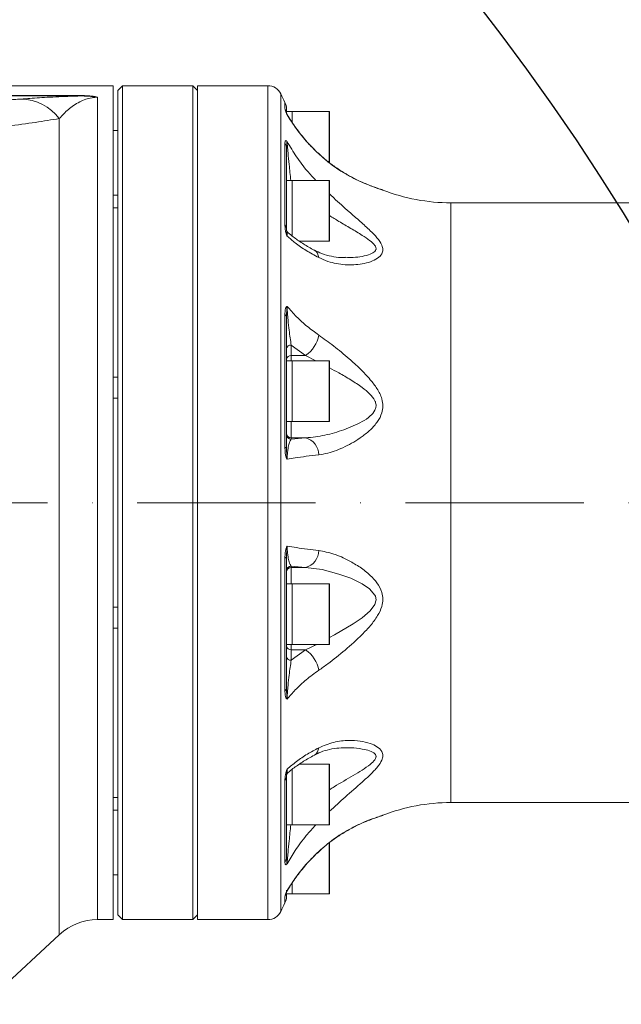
# Model space of a CAD drawing. Header units: millimetres. Extents: x 19214 to 26510, y -7957 to -532.
# Tile 141 of 150: x 22406 to 22534, y -1999 to -1788. Entities that reach past the tile are written whole.
import ezdxf

# ---------------------------------------------------------------- set-up
doc = ezdxf.new("R2010")
doc.units = ezdxf.units.MM
doc.header["$LTSCALE"] = 0.3175
doc.linetypes.add('ACAD_ISO10W100', pattern=[18, 12, -3, 0, -3])
for name, color, linetype, lineweight in [('1轮廓实线层', 7, 'Continuous', 18), ('7标注层', 4, 'Continuous', 13), ('中心线', 4, 'ACAD_ISO10W100', 20)]:
    doc.layers.add(name, color=color, linetype=linetype, lineweight=lineweight)
doc.styles.add('标准汉字', font='gbenor.shx', dxfattribs={"bigfont": 'gbcbig.shx'})
doc.dimstyles.new('M1：18', dxfattribs={"dimscale": 18, "dimtxt": 3.5, "dimasz": 2.5, "dimexe": 2, "dimexo": 0, "dimgap": 1.5, "dimtad": 1, "dimdec": 1, "dimdsep": 46, "dimtxsty": '标准汉字', "dimcen": 5, "dimdle": 5, "dimclrd": 1, "dimclre": 1, "dimclrt": 256, "dimadec": 4, "dimazin": 2, "dimtfac": 1, "dimtdec": 1, "dimtmove": 0, "dimatfit": 3, "dimfxl": 1, "dimtolj": 1, "dimarcsym": 0})

# ---------------------------------------------------------------- blocks, each defined once
blk = doc.blocks.new('*D23')
at = {"layer": '7标注层', "color": 1, "lineweight": -2, "ltscale": 10, "transparency": 16777216}
for p, q in [((22118.02, -2008.55), (22118.02, -1561.34)), ((22311.04, -2053.51), (22636.23, -1996.17))]:
    blk.add_line(p, q, dxfattribs=at)
blk.add_arc((22118.02, -2087.55), 490.21, 15.2614, 84.7386, dxfattribs=at)
at = {"layer": '7标注层', "color": 1, "transparency": 16777216}
for points in [[(22163.31, -1591.91), (22162.62, -1606.89), (22118.02, -1597.34)], [(22583.62, -1960.15), (22598.26, -1956.87), (22600.78, -2002.42)]]:
    blk.add_solid(points, dxfattribs=at)
at = {"layer": 'Defpoints', "color": 0, "transparency": 16777216}
for p in [(22511.23, -1794.81), (22118.02, -2008.55), (22311.04, -2053.51), (22118.02, -2087.55), (22118.02, -2883.07)]:
    blk.add_point(p, dxfattribs=at)
at = {"layer": '7标注层', "transparency": 16777216, "insert": (22291.37, -1566.94), "char_height": 63, "attachment_point": 5, "rotation": 341.5828, "style": '标准汉字'}
blk.add_mtext('\\A1;80%%d', dxfattribs=at)
blk = doc.blocks.new('*D26')
at = {"layer": '7标注层', "color": 1, "lineweight": -2, "ltscale": 10, "transparency": 16777216}
for p, q in [((22118.02, -2029.32), (22118.02, -1641.83)), ((22868.02, -1808.73), (22868.02, -1641.83)), ((22163.02, -1677.83), (22823.02, -1677.83))]:
    blk.add_line(p, q, dxfattribs=at)
at = {"layer": '7标注层', "color": 1, "transparency": 16777216}
for points in [[(22163.02, -1670.33), (22163.02, -1685.33), (22118.02, -1677.83)], [(22823.02, -1685.33), (22823.02, -1670.33), (22868.02, -1677.83)]]:
    blk.add_solid(points, dxfattribs=at)
at = {"layer": 'Defpoints', "color": 0, "transparency": 16777216}
for p in [(22868.02, -1677.83), (22868.02, -1808.73), (22118.02, -2029.32)]:
    blk.add_point(p, dxfattribs=at)
at = {"layer": '7标注层', "transparency": 16777216, "insert": (22493.02, -1619.33), "char_height": 63, "attachment_point": 5, "style": '标准汉字'}
blk.add_mtext('\\A1;750', dxfattribs=at)
blk = doc.blocks.new('*D30')
at = {"layer": '7标注层', "color": 1, "lineweight": -2, "ltscale": 10, "transparency": 16777216}
for p, q in [((22118.02, -1312.58), (24046.52, -1312.58)), ((24010.52, -1357.58), (24010.52, -2772.55)), ((23623.2, -2817.55), (24046.52, -2817.55))]:
    blk.add_line(p, q, dxfattribs=at)
at = {"layer": '7标注层', "color": 1, "transparency": 16777216}
for points in [[(24018.02, -1357.58), (24003.02, -1357.58), (24010.52, -1312.58)], [(24003.02, -2772.55), (24018.02, -2772.55), (24010.52, -2817.55)]]:
    blk.add_solid(points, dxfattribs=at)
at = {"layer": 'Defpoints', "color": 0, "transparency": 16777216}
for p in [(22118.02, -1312.58), (23623.2, -2817.55), (24010.52, -2817.55)]:
    blk.add_point(p, dxfattribs=at)
at = {"layer": '7标注层', "transparency": 16777216, "insert": (23952.02, -2065.06), "char_height": 63, "attachment_point": 5, "rotation": 90, "style": '标准汉字'}
blk.add_mtext('\\A1;1505', dxfattribs=at)

msp = doc.modelspace()

# ---------------------------------------------------------------- linework, layer by layer
at = {"layer": '1轮廓实线层', "ltscale": 10}
for p, q in [((22426.016, -1802.547), (22317.319, -1802.547)), ((22426.016, -1980.547), (22426.016, -1802.547)), ((22428.016, -1802.547), (22427.016, -1803.547)), ((22443.016, -1802.547), (22428.016, -1802.547)), ((22428.016, -1802.547), (22428.016, -1976.191)), ((22444.016, -1803.547), (22443.016, -1802.547)), ((22443.016, -1980.547), (22443.016, -1802.547)), ((22459.046, -1802.547), (22444.016, -1802.547)), ((22444.016, -1980.547), (22444.016, -1802.547)), ((22459.046, -1980.547), (22459.046, -1802.547)), ((22316.816, -1804.652), (22418.75, -1804.652)), ((22418.75, -1804.744), (22316.816, -1804.744)), ((22418.75, -1804.744), (22418.75, -1804.652)), ((22422.669, -1805.016), (22422.669, -1980.547)), ((22427.016, -1975.24), (22427.016, -1803.547)), ((22461.771, -1804.291), (22461.771, -1978.803)), ((22462.673, -1807.438), (22462.673, -1806.125)), ((22463.016, -1807.518), (22463.016, -1808.344)), ((22464.216, -1808.047), (22463.016, -1808.047)), ((22463.158, -1808.741), (22463.142, -1808.753)), ((22472.116, -1808.047), (22464.216, -1808.047)), ((22464.216, -1808.047), (22464.216, -1809.203)), ((22464.216, -1810.347), (22464.216, -1808.047)), ((22464.216, -1809.203), (22464.216, -1810.347)), ((22472.116, -1819.024), (22472.116, -1808.047)), ((22472.216, -1808.147), (22472.216, -1819.074)), ((22414.506, -1983.751), (22414.506, -1809.567)), ((22427.016, -1812.082), (22426.016, -1812.082)), ((22462.673, -1832.271), (22462.673, -1814.731)), ((22463.016, -1815.984), (22463.016, -1833.238)), ((22469.892, -1817.113), (22469.812, -1816.991)), ((22464.216, -1822.753), (22463.016, -1822.753)), ((22472.116, -1822.753), (22464.216, -1822.753)), ((22464.216, -1822.753), (22464.216, -1827.105)), ((22464.216, -1831.261), (22464.216, -1822.753)), ((22472.116, -1835.753), (22472.116, -1822.753)), ((22472.216, -1822.853), (22472.216, -1835.653)), ((22426.016, -1825.882), (22427.016, -1825.882)), ((22464.216, -1827.105), (22464.216, -1834.71)), ((22561.148, -1827.547), (22498.097, -1827.547)), ((22498.097, -1827.547), (22498.097, -1955.547)), ((22427.016, -1828.634), (22426.016, -1828.634)), ((22464.216, -1834.625), (22464.216, -1831.261)), ((22463.016, -1833.238), (22463.016, -1833.177)), ((22465.804, -1835.753), (22472.116, -1835.753)), ((22462.673, -1879.746), (22462.673, -1851.366)), ((22463.016, -1852.021), (22463.016, -1879.939)), ((22467.071, -1860.149), (22464.016, -1857.911)), ((22464.016, -1857.911), (22464.016, -1860.149)), ((22464.216, -1861.253), (22463.016, -1861.253)), ((22467.071, -1860.149), (22464.016, -1860.149)), ((22464.016, -1860.149), (22464.016, -1861.253)), ((22472.116, -1861.253), (22464.216, -1861.253)), ((22464.216, -1861.253), (22464.216, -1869.621)), ((22464.216, -1873.011), (22464.216, -1861.253)), ((22469.295, -1861.253), (22467.071, -1860.149)), ((22472.116, -1874.253), (22472.116, -1861.253)), ((22472.216, -1861.353), (22472.216, -1874.153)), ((22426.016, -1864.764), (22427.016, -1864.764)), ((22427.016, -1869.218), (22426.016, -1869.218)), ((22464.216, -1869.621), (22464.216, -1874.253)), ((22463.016, -1874.253), (22464.216, -1874.253)), ((22464.016, -1874.253), (22464.016, -1877.722)), ((22464.216, -1874.253), (22464.216, -1873.011)), ((22464.216, -1874.253), (22472.116, -1874.253)), ((22464.016, -1877.992), (22467.071, -1877.722)), ((22464.016, -1877.722), (22464.016, -1877.992)), ((22467.071, -1877.722), (22464.016, -1877.722)), ((22462.673, -1931.729), (22462.673, -1903.348)), ((22463.016, -1903.155), (22463.016, -1931.073)), ((22467.071, -1905.372), (22464.016, -1905.102)), ((22464.016, -1905.102), (22464.016, -1905.372)), ((22467.071, -1905.372), (22464.016, -1905.372)), ((22464.016, -1905.372), (22464.016, -1908.841)), ((22464.216, -1908.841), (22463.016, -1908.841)), ((22472.116, -1908.841), (22464.216, -1908.841)), ((22464.216, -1908.841), (22464.216, -1920.512)), ((22464.216, -1921.841), (22464.216, -1908.841)), ((22472.116, -1921.841), (22472.116, -1908.841)), ((22472.216, -1908.941), (22472.216, -1921.741)), ((22426.016, -1913.877), (22427.016, -1913.877)), ((22427.016, -1918.33), (22426.016, -1918.33)), ((22464.216, -1920.512), (22464.216, -1921.841)), ((22463.016, -1921.841), (22464.216, -1921.841)), ((22464.016, -1921.841), (22464.016, -1922.945)), ((22464.216, -1921.841), (22472.116, -1921.841)), ((22464.016, -1925.183), (22467.071, -1922.945)), ((22467.071, -1922.945), (22464.016, -1922.945)), ((22464.016, -1922.945), (22464.016, -1925.183)), ((22472.116, -1947.341), (22465.779, -1947.341)), ((22472.116, -1960.341), (22472.116, -1947.341)), ((22472.216, -1947.441), (22472.216, -1960.241)), ((22463.016, -1949.897), (22463.016, -1949.856)), ((22463.016, -1949.856), (22463.016, -1967.11)), ((22464.216, -1948.399), (22464.216, -1960.34)), ((22464.216, -1960.341), (22464.216, -1948.465)), ((22462.673, -1968.363), (22462.673, -1950.823)), ((22426.016, -1954.46), (22427.016, -1954.46)), ((22498.097, -1955.547), (22561.148, -1955.547)), ((22427.016, -1957.212), (22426.016, -1957.212)), ((22463.016, -1960.341), (22464.216, -1960.341)), ((22464.216, -1960.34), (22464.216, -1960.341)), ((22464.216, -1960.341), (22472.116, -1960.341)), ((22472.116, -1975.047), (22472.116, -1964.134)), ((22472.216, -1964.007), (22472.216, -1974.947)), ((22469.892, -1965.981), (22469.813, -1966.102)), ((22426.016, -1971.013), (22427.016, -1971.013)), ((22464.216, -1972.747), (22464.216, -1975.047)), ((22464.216, -1975.047), (22464.216, -1972.791)), ((22427.016, -1979.547), (22427.016, -1975.24)), ((22463.016, -1975.013), (22463.016, -1975.576)), ((22463.016, -1975.047), (22464.216, -1975.047)), ((22463.142, -1974.341), (22463.158, -1974.353)), ((22464.216, -1975.047), (22472.116, -1975.047)), ((22428.016, -1976.191), (22428.016, -1980.547)), ((22462.673, -1976.969), (22462.673, -1975.656)), ((22427.016, -1979.547), (22428.016, -1980.547)), ((22443.016, -1980.547), (22444.016, -1979.547)), ((22422.669, -1980.547), (22426.016, -1980.547)), ((22428.016, -1980.547), (22443.016, -1980.547)), ((22444.016, -1980.547), (22459.046, -1980.547)), ((22385.764, -2010.425), (22414.506, -1983.751))]:
    msp.add_line(p, q, dxfattribs=at)
at = {"layer": '1轮廓实线层', "lineweight": 20, "ltscale": 10}
for points in [[(22463.016, -1879.939), (22463.011, -1879.914), (22462.994, -1879.889), (22462.967, -1879.864), (22462.929, -1879.84), (22462.881, -1879.815), (22462.822, -1879.792), (22462.752, -1879.769), (22462.673, -1879.746)], [(22463.016, -1903.155), (22463.011, -1903.18), (22462.994, -1903.205), (22462.967, -1903.23), (22462.929, -1903.255), (22462.881, -1903.279), (22462.822, -1903.302), (22462.752, -1903.325), (22462.673, -1903.348)], [(22472.216, -1920.324), (22473.238, -1919.788), (22477.259, -1917.415), (22479.163, -1916.128), (22480.9, -1914.628), (22481.881, -1913.281), (22482.115, -1912.485), (22482.129, -1912.255), (22481.976, -1911.468), (22481.885, -1911.264), (22480.742, -1909.92), (22479.185, -1908.868), (22476.731, -1907.683), (22474.2, -1906.775), (22470.59, -1905.836), (22467.071, -1905.372)]]:
    msp.add_lwpolyline(points, dxfattribs=at)
for centre, radius, start, end in [((22459.046, -1805.547), 3, 24.74652, 90), ((22498.097, -1787.547), 40, 204.74652, 207.674), ((22406.024, -1816.089), 10.699, 37.56166, 88.2942), ((22460.016, -1807.518), 3, 360, 27.674), ((22460.096, -1808.812), 2.921, 4.79351, 28.06041), ((22464.016, -1808.222), 1, 204.83917, 211.11614), ((22472.116, -1808.147), 0.1, 0, 90), ((22460.533, -1815.991), 2.484, 0.15791, 30.4779), ((22472.116, -1822.853), 0.1, 0, 90), ((22498.097, -1787.547), 40, 248.72122, 270), ((22461.415, -1833.262), 1.601, 0.86004, 38.2252), ((22464.016, -1833.17), 1, 179.98802, 230.65641), ((22472.116, -1835.653), 0.1, 270, 360), ((22467.902, -1839.355), 1.994, 3.65521, 58.29062), ((22462.117, -1852.074), 0.901, 3.38986, 51.88597), ((22463.343, -1854.65), 6.643, 304.14212, 350.33885), ((22463.911, -1858.811), 0.905, 83.31078, 171.18837), ((22463.911, -1861.048), 0.905, 83.31078, 171.18837), ((22472.116, -1861.353), 0.1, 0, 90), ((22472.116, -1874.153), 0.1, 270, 0), ((22464.015, -1876.723), 0.998, 180.08858, 270.08831), ((22464.015, -1876.994), 0.998, 180.08858, 270.08831), ((22466.194, -1881.314), 3.698, 359.81044, 76.27755), ((22466.194, -1901.78), 3.698, 283.72245, 0.18956), ((22464.015, -1906.1), 0.998, 89.91169, 179.91142), ((22464.015, -1906.371), 0.998, 89.91169, 179.91142), ((22472.116, -1908.941), 0.1, 0, 90), ((22463.911, -1922.046), 0.905, 188.81163, 276.68922), ((22472.116, -1921.741), 0.1, 270, 0), ((22463.911, -1924.284), 0.905, 188.81163, 276.68922), ((22463.343, -1928.444), 6.643, 9.66115, 55.85788), ((22462.117, -1931.02), 0.901, 308.11403, 356.61014), ((22467.898, -1943.738), 1.998, 302.08886, 356.32064), ((22472.116, -1947.441), 0.1, 0, 90), ((22461.415, -1949.832), 1.601, 321.7748, 359.13996), ((22464.016, -1949.924), 1, 129.24638, 180.01198), ((22498.097, -1995.547), 40, 90, 111.28216), ((22472.116, -1960.241), 0.1, 270, 0), ((22460.533, -1967.103), 2.484, 329.5221, 359.84209), ((22460.099, -1974.283), 2.918, 331.93049, 359.98043), ((22464.016, -1974.872), 1, 148.85114, 155.30445), ((22472.116, -1974.947), 0.1, 270, 0), ((22498.097, -1995.547), 40, 152.326, 155.25348), ((22460.016, -1975.576), 3, 332.326, 360), ((22459.046, -1977.547), 3, 270, 335.25348), ((22422.669, -1992.547), 12, 90, 132.86237)]:
    msp.add_arc(centre, radius, start, end, dxfattribs=at)
at = {"layer": '1轮廓实线层', "ltscale": 10}
for points, knots in [([(22406.343, -1805.395), (22407.599, -1805.305), (22409.49, -1805.17), (22412.486, -1804.999), (22414.915, -1804.88), (22417.015, -1804.794), (22418.385, -1804.755), (22418.75, -1804.744)], [0, 0, 0, 0, 62552.896075, 94211.2221468, 125845.9310487, 154219.675196, 164507.2125823, 164507.2125823, 164507.2125823, 164507.2125823]), ([(22422.669, -1805.016), (22422.559, -1805.018), (22422.254, -1805.022), (22421.848, -1805.06), (22420.996, -1805.183), (22419.974, -1805.487), (22418.266, -1806.25), (22416.361, -1807.545), (22415.124, -1808.893), (22414.506, -1809.567)], [0, 0, 0, 0, 3068.2890612, 8553.6292931, 12902.7719936, 36286.6855947, 68844.9214753, 145892.9711569, 223008.1204349, 223008.1204349, 223008.1204349, 223008.1204349]), ([(22418.75, -1804.652), (22419.269, -1804.658), (22420.309, -1804.67), (22421.63, -1804.78), (22422.362, -1804.919), (22422.618, -1804.999), (22422.664, -1805.015), (22422.669, -1805.016)], [0, 0, 0, 0, 58275.8210431, 116627.1216994, 155447.2170097, 163627.3002366, 164620.1024524, 164620.1024524, 164620.1024524, 164620.1024524]), ([(22422.669, -1805.016), (22422.662, -1805.015), (22422.595, -1805.003), (22422.255, -1804.944), (22421.462, -1804.836), (22420.178, -1804.752), (22419.224, -1804.747), (22418.75, -1804.744)], [0, 0, 0, 0, 1015.8274317, 10163.6105791, 50360.6722703, 107782.8035004, 164639.8853161, 164639.8853161, 164639.8853161, 164639.8853161]), ([(22392.899, -1806.219), (22395.343, -1806.086), (22399.017, -1805.887), (22403.398, -1805.609), (22405.361, -1805.466), (22406.343, -1805.395)], [0, 0, 0, 0, 52887.0128441, 79481.0448257, 106071.8824036, 106071.8824036, 106071.8824036, 106071.8824036]), ([(22463.142, -1808.753), (22463.141, -1808.749), (22463.119, -1808.707), (22463.08, -1808.627), (22462.982, -1808.417), (22462.836, -1808.069), (22462.699, -1807.664), (22462.682, -1807.518), (22462.673, -1807.438)], [0, 0, 0, 0, 864.5352023, 10650.0314672, 20389.6258244, 57337.4146583, 118297.0097417, 192762.1482544, 192762.1482544, 192762.1482544, 192762.1482544]), ([(22463.109, -1808.643), (22463.078, -1808.572), (22463.002, -1808.403), (22462.955, -1808.266), (22462.957, -1808.272), (22462.957, -1808.274)], [0, 0, 0, 0, 33445.1225044, 80030.6356604, 106502.7948961, 106502.7948961, 106502.7948961, 106502.7948961]), ([(22463.108, -1808.644), (22463.109, -1808.646), (22463.115, -1808.654), (22463.127, -1808.692), (22463.137, -1808.727), (22463.142, -1808.751), (22463.142, -1808.753)], [0, 0, 0, 0, 16707.6264435, 67143.4013099, 130123.0621342, 134232.7030159, 134232.7030159, 134232.7030159, 134232.7030159]), ([(22469.892, -1817.113), (22468.987, -1816.217), (22467.169, -1814.415), (22464.933, -1811.594), (22463.701, -1809.639), (22463.142, -1808.753)], [0, 0, 0, 0, 37400.8564472, 75157.6119392, 106495.5047503, 106495.5047503, 106495.5047503, 106495.5047503]), ([(22469.813, -1816.988), (22469.715, -1816.899), (22468.772, -1816.037), (22467.121, -1814.272), (22465.01, -1811.609), (22463.712, -1809.739), (22463.165, -1808.748), (22463.161, -1808.739)], [0, 0, 0, 0, 6084.1124876, 58661.5899458, 111475.9225525, 164585.6161763, 165025.5736725, 165025.5736725, 165025.5736725, 165025.5736725]), ([(22414.506, -1809.567), (22412.852, -1809.836), (22409.537, -1810.376), (22404.798, -1811.02), (22401.869, -1811.384), (22401.062, -1811.484)], [0, 0, 0, 0, 44425.7044284, 89091.3775611, 106111.3621068, 106111.3621068, 106111.3621068, 106111.3621068]), ([(22462.673, -1814.731), (22462.685, -1814.574), (22462.703, -1814.32), (22462.847, -1814.257), (22462.971, -1814.317), (22463.048, -1814.38), (22463.097, -1814.428), (22463.125, -1814.459), (22463.141, -1814.477), (22463.142, -1814.479)], [0, 0, 0, 0, 99144.9334823, 160485.4475525, 190935.8232985, 206651.5523793, 214579.2063017, 222529.3459539, 223531.7329001, 223531.7329001, 223531.7329001, 223531.7329001]), ([(22463.142, -1814.479), (22463.142, -1814.48), (22463.138, -1814.498), (22463.131, -1814.531), (22463.118, -1814.595), (22463.098, -1814.698), (22463.066, -1814.906), (22463.025, -1815.313), (22463.02, -1815.733), (22463.016, -1815.984)], [0, 0, 0, 0, 1252.1781186, 15309.3897236, 26873.3069128, 46739.7278352, 79553.7197466, 137184.8522221, 223536.9385644, 223536.9385644, 223536.9385644, 223536.9385644]), ([(22463.142, -1814.479), (22463.792, -1815.571), (22465.096, -1817.764), (22467.174, -1820.522), (22468.665, -1822.106), (22469.273, -1822.753)], [0, 0, 0, 0, 39377.6387953, 79102.7905838, 106474.9128741, 106474.9128741, 106474.9128741, 106474.9128741]), ([(22463.142, -1814.479), (22463.148, -1814.568), (22463.162, -1814.825), (22463.228, -1815.651), (22463.364, -1817.195), (22463.602, -1819.667), (22463.81, -1821.621), (22463.931, -1822.753)], [0, 0, 0, 0, 9373.7917331, 26959.325249, 54918.023581, 101205.1179462, 164997.8684342, 164997.8684342, 164997.8684342, 164997.8684342]), ([(22483.344, -1824.736), (22483.342, -1824.736), (22483.334, -1824.733), (22483.182, -1824.684), (22482.768, -1824.545), (22482.051, -1824.297), (22481.053, -1823.933), (22479.703, -1823.398), (22477.99, -1822.619), (22475.947, -1821.546), (22473.88, -1820.273), (22471.912, -1818.809), (22470.577, -1817.716), (22469.917, -1817.061), (22469.83, -1816.975)], [0, 0, 0, 0, 5929.6808214, 21711.9039907, 42983.9990147, 66435.6521385, 93669.5220249, 126241.4163574, 171506.8727583, 219604.7907203, 271209.2721038, 318040.3311964, 361905.0110524, 368556.3170166, 368556.3170166, 368556.3170166, 368556.3170166]), ([(22483.58, -1824.82), (22483.58, -1824.82), (22483.654, -1824.843), (22483.34, -1824.747), (22482.483, -1824.473), (22480.963, -1823.935), (22478.656, -1822.991), (22475.55, -1821.425), (22472.39, -1819.33), (22470.542, -1817.691), (22469.892, -1817.113)], [0, 0, 0, 0, 33.9294222, 18436.1296943, 43802.9517479, 73599.6675011, 104229.1990952, 160983.8954907, 219601.0404104, 251451.1924395, 251451.1924395, 251451.1924395, 251451.1924395]), ([(22472.216, -1825.662), (22472.507, -1825.943), (22473.862, -1827.253), (22476.079, -1829.203), (22478.73, -1831.506), (22480.762, -1833.338), (22482.402, -1835.02), (22483.377, -1836.406), (22483.66, -1837.587), (22483.388, -1838.575), (22482.459, -1839.47), (22480.969, -1840.166), (22478.621, -1840.735), (22475.542, -1840.887), (22472.369, -1840.341), (22470.542, -1839.52), (22469.892, -1839.228)], [0, 0, 0, 0, 12869.0686693, 60031.9709783, 94091.1900953, 128106.6968627, 153238.1072773, 179517.5584682, 196354.4968827, 213221.8767384, 236472.9998097, 264118.0504933, 291867.5025355, 344766.2616511, 397628.7402585, 426822.4564878, 426822.4564878, 426822.4564878, 426822.4564878]), ([(22483.294, -1824.72), (22483.292, -1824.719), (22483.273, -1824.713), (22483.186, -1824.684), (22483.107, -1824.658)], [0, 0, 0, 0, 6299.452068, 75763.6385707, 75763.6385707, 75763.6385707, 75763.6385707]), ([(22483.579, -1824.82), (22483.53, -1824.801), (22483.463, -1824.775), (22483.389, -1824.751), (22483.366, -1824.743), (22483.36, -1824.741), (22483.357, -1824.74), (22483.354, -1824.74), (22483.352, -1824.739), (22483.352, -1824.739), (22483.344, -1824.736), (22483.338, -1824.734)], [0, 0, 0, 0, 85773.5098837, 119101.2929705, 125127.8301777, 128936.1757027, 132953.9764266, 139384.4586209, 153607.1338972, 203795.1347421, 282336.045206, 282336.045206, 282336.045206, 282336.045206]), ([(22475.606, -1839.179), (22476.158, -1839.199), (22477.366, -1839.241), (22479.183, -1839.012), (22480.798, -1838.624), (22481.832, -1838.082), (22482.108, -1837.604), (22482.144, -1837.228), (22482.057, -1836.949), (22481.676, -1836.336), (22480.749, -1835.524), (22478.958, -1834.336), (22476.74, -1833.004), (22474.378, -1831.637), (22472.877, -1830.699), (22472.216, -1830.286)], [0, 0, 0, 0, 34352.5253467, 75007.4575819, 115471.7033284, 145033.8167957, 160087.7684823, 164358.3056103, 179384.2848231, 183628.0148361, 217274.3963372, 253146.3496622, 305552.1949338, 358021.4363089, 399212.1890627, 399212.1890627, 399212.1890627, 399212.1890627]), ([(22463.142, -1834.651), (22463.141, -1834.648), (22463.119, -1834.603), (22463.08, -1834.516), (22462.982, -1834.266), (22462.836, -1833.776), (22462.699, -1833.028), (22462.682, -1832.54), (22462.673, -1832.271)], [0, 0, 0, 0, 864.0439947, 10643.9803837, 20378.0409452, 57304.8369491, 118229.7962894, 192652.6255412, 192652.6255412, 192652.6255412, 192652.6255412]), ([(22463.016, -1833.238), (22463.019, -1833.341), (22463.024, -1833.533), (22463.063, -1833.922), (22463.103, -1834.248), (22463.127, -1834.479), (22463.137, -1834.585), (22463.142, -1834.647), (22463.142, -1834.651)], [0, 0, 0, 0, 64547.4169862, 121074.2332326, 161787.3284192, 175031.608554, 191569.8747584, 192649.0538733, 192649.0538733, 192649.0538733, 192649.0538733]), ([(22463.37, -1833.964), (22463.36, -1833.945), (22463.302, -1833.837), (22463.229, -1833.942), (22463.162, -1834.227), (22463.148, -1834.542), (22463.142, -1834.651)], [0, 0, 0, 0, 13153.630498, 74756.7490977, 113504.036041, 134157.8875548, 134157.8875548, 134157.8875548, 134157.8875548]), ([(22468.952, -1837.657), (22468.854, -1837.607), (22467.947, -1837.138), (22466.392, -1836.191), (22464.626, -1834.988), (22463.729, -1834.212), (22463.391, -1833.92)], [0, 0, 0, 0, 5965.8277783, 55164.0282913, 104406.4597597, 134171.3350004, 134171.3350004, 134171.3350004, 134171.3350004]), ([(22469.892, -1839.228), (22468.987, -1838.739), (22467.169, -1837.756), (22464.933, -1836.212), (22463.701, -1835.138), (22463.142, -1834.651)], [0, 0, 0, 0, 37385.7142451, 75127.1834449, 106452.3887202, 106452.3887202, 106452.3887202, 106452.3887202]), ([(22475.605, -1839.227), (22475.279, -1839.232), (22474.302, -1839.246), (22472.551, -1838.978), (22470.664, -1838.486), (22469.48, -1837.908), (22468.963, -1837.656)], [0, 0, 0, 0, 19632.3209262, 58814.5293469, 101349.9136415, 134209.8557651, 134209.8557651, 134209.8557651, 134209.8557651]), ([(22462.673, -1851.366), (22462.685, -1851.017), (22462.703, -1850.452), (22462.847, -1849.943), (22462.971, -1849.743), (22463.048, -1849.677), (22463.097, -1849.652), (22463.125, -1849.645), (22463.141, -1849.643), (22463.142, -1849.643)], [0, 0, 0, 0, 99069.7140745, 160363.6902433, 190790.9638585, 206494.7697093, 214416.4090689, 222360.5170988, 223362.1435527, 223362.1435527, 223362.1435527, 223362.1435527]), ([(22463.142, -1849.643), (22463.142, -1849.646), (22463.138, -1849.693), (22463.131, -1849.776), (22463.118, -1849.921), (22463.098, -1850.132), (22463.066, -1850.511), (22463.025, -1851.152), (22463.02, -1851.695), (22463.016, -1852.021)], [0, 0, 0, 0, 1251.2662502, 15298.2409417, 26853.7369207, 46705.6904871, 79495.7862117, 137084.9498739, 223374.1518958, 223374.1518958, 223374.1518958, 223374.1518958]), ([(22463.142, -1849.643), (22463.791, -1850.388), (22465.094, -1851.886), (22467.366, -1853.934), (22469.072, -1855.171), (22469.892, -1855.765)], [0, 0, 0, 0, 36150.6422461, 72620.3188039, 106413.7243839, 106413.7243839, 106413.7243839, 106413.7243839]), ([(22463.142, -1849.643), (22463.148, -1849.799), (22463.162, -1850.25), (22463.228, -1851.261), (22463.364, -1852.848), (22463.629, -1855.306), (22463.866, -1856.904), (22464.016, -1857.911)], [0, 0, 0, 0, 8572.3558261, 24654.3699121, 50222.6689913, 92552.3317739, 164879.8576336, 164879.8576336, 164879.8576336, 164879.8576336]), ([(22469.892, -1855.765), (22470.951, -1856.524), (22473.071, -1858.043), (22476.076, -1860.541), (22478.731, -1862.93), (22480.762, -1865.051), (22482.402, -1867.184), (22483.377, -1869.116), (22483.66, -1870.941), (22483.388, -1872.623), (22482.459, -1874.365), (22480.969, -1876.023), (22478.621, -1877.9), (22475.542, -1879.712), (22472.369, -1880.927), (22470.542, -1881.222), (22469.892, -1881.326)], [0, 0, 0, 0, 43544.6163817, 87169.1285482, 118673.0595196, 150136.5576542, 173382.4875211, 197690.3265658, 213264.076033, 228865.9830766, 250372.6938949, 275943.6785215, 301611.2318094, 350541.2689286, 399437.7474798, 426441.2092363, 426441.2092363, 426441.2092363, 426441.2092363]), ([(22467.071, -1877.722), (22467.787, -1877.658), (22469.794, -1877.478), (22473.239, -1876.708), (22476.586, -1875.522), (22479.184, -1874.299), (22480.798, -1873.225), (22481.832, -1872.107), (22482.108, -1871.269), (22482.144, -1870.654), (22482.057, -1870.221), (22481.676, -1869.318), (22480.749, -1868.225), (22478.958, -1866.778), (22476.74, -1865.314), (22474.378, -1863.937), (22472.877, -1863.132), (22472.216, -1862.778)], [0, 0, 0, 0, 36626.5179467, 102679.5560696, 168746.3705423, 200889.3402126, 232881.5476092, 256254.2127282, 268156.3039598, 271532.7145903, 283412.6899722, 286767.9061193, 313369.7121155, 341731.1198057, 383164.7024609, 424648.407916, 457215.0128437, 457215.0128437, 457215.0128437, 457215.0128437]), ([(22464.016, -1877.992), (22463.866, -1878.219), (22463.629, -1878.58), (22463.364, -1879.811), (22463.228, -1880.835), (22463.162, -1881.645), (22463.148, -1882.118), (22463.142, -1882.282)], [0, 0, 0, 0, 72287.5195881, 114593.7687124, 140147.9252877, 156221.0439854, 164788.6582144, 164788.6582144, 164788.6582144, 164788.6582144]), ([(22463.142, -1882.282), (22463.141, -1882.28), (22463.119, -1882.25), (22463.08, -1882.188), (22462.982, -1881.994), (22462.836, -1881.549), (22462.699, -1880.744), (22462.682, -1880.1), (22462.673, -1879.746)], [0, 0, 0, 0, 863.1496217, 10632.9627818, 20356.9476007, 57245.5206404, 118107.4164787, 192453.2105665, 192453.2105665, 192453.2105665, 192453.2105665]), ([(22463.016, -1879.939), (22463.019, -1880.176), (22463.024, -1880.622), (22463.063, -1881.287), (22463.103, -1881.76), (22463.127, -1882.066), (22463.137, -1882.2), (22463.142, -1882.277), (22463.142, -1882.282)], [0, 0, 0, 0, 64479.0587907, 120946.010966, 161615.9894311, 174846.2433596, 191366.9948993, 192445.0311206, 192445.0311206, 192445.0311206, 192445.0311206]), ([(22469.892, -1881.326), (22468.987, -1881.432), (22467.169, -1881.643), (22464.933, -1881.965), (22463.701, -1882.183), (22463.142, -1882.282)], [0, 0, 0, 0, 37355.3029468, 75066.0714604, 106365.7953404, 106365.7953404, 106365.7953404, 106365.7953404]), ([(22462.673, -1903.348), (22462.685, -1902.94), (22462.703, -1902.28), (22462.847, -1901.519), (22462.971, -1901.137), (22463.048, -1900.968), (22463.097, -1900.879), (22463.125, -1900.836), (22463.141, -1900.815), (22463.142, -1900.812)], [0, 0, 0, 0, 98965.1519779, 160194.4360588, 190589.5955253, 206276.826958, 214190.1055059, 222125.8290099, 223126.3983075, 223126.3983075, 223126.3983075, 223126.3983075]), ([(22463.142, -1900.812), (22463.142, -1900.817), (22463.138, -1900.875), (22463.131, -1900.975), (22463.118, -1901.146), (22463.098, -1901.385), (22463.066, -1901.791), (22463.025, -1902.421), (22463.02, -1902.88), (22463.016, -1903.155)], [0, 0, 0, 0, 1249.9740843, 15282.4426599, 26826.0054379, 46657.4581662, 79413.6920123, 136943.3841414, 223143.4764973, 223143.4764973, 223143.4764973, 223143.4764973]), ([(22463.142, -1900.812), (22463.791, -1900.926), (22465.094, -1901.155), (22467.366, -1901.475), (22469.072, -1901.673), (22469.892, -1901.768)], [0, 0, 0, 0, 36120.8243895, 72560.4199441, 106325.9519689, 106325.9519689, 106325.9519689, 106325.9519689]), ([(22463.142, -1900.812), (22463.148, -1900.977), (22463.162, -1901.449), (22463.228, -1902.259), (22463.364, -1903.283), (22463.629, -1904.514), (22463.866, -1904.875), (22464.016, -1905.102)], [0, 0, 0, 0, 8564.0672096, 24630.5315854, 50174.1086592, 92462.8428627, 164720.4351895, 164720.4351895, 164720.4351895, 164720.4351895]), ([(22469.892, -1901.768), (22470.951, -1901.964), (22473.071, -1902.356), (22476.076, -1903.719), (22478.731, -1905.286), (22480.762, -1906.884), (22482.402, -1908.654), (22483.377, -1910.393), (22483.66, -1912.165), (22483.388, -1913.898), (22482.459, -1915.823), (22480.969, -1917.81), (22478.621, -1920.278), (22475.542, -1923.058), (22472.369, -1925.57), (22470.542, -1926.867), (22469.892, -1927.329)], [0, 0, 0, 0, 43508.9907609, 87097.8119405, 118575.9682653, 150013.724833, 173240.6362598, 197528.5880731, 213089.5960228, 228678.738512, 250167.8538159, 275717.9177805, 301364.4713996, 350254.4768664, 399110.9512207, 426092.3203474, 426092.3203474, 426092.3203474, 426092.3203474]), ([(22467.071, -1922.945), (22467.781, -1922.611), (22468.52, -1922.263), (22469.292, -1921.858), (22469.323, -1921.841)], [0, 0, 0, 0, 72512.2499657, 75536.1436559, 75536.1436559, 75536.1436559, 75536.1436559]), ([(22464.016, -1925.183), (22463.866, -1926.19), (22463.629, -1927.788), (22463.364, -1930.246), (22463.228, -1931.833), (22463.162, -1932.844), (22463.148, -1933.295), (22463.142, -1933.452)], [0, 0, 0, 0, 72207.3841549, 114466.7340408, 139992.5621657, 156047.8627624, 164605.9792317, 164605.9792317, 164605.9792317, 164605.9792317]), ([(22469.892, -1927.329), (22468.987, -1927.988), (22467.169, -1929.313), (22464.933, -1931.379), (22463.701, -1932.805), (22463.142, -1933.452)], [0, 0, 0, 0, 37320.2512581, 74995.6345383, 106265.9888753, 106265.9888753, 106265.9888753, 106265.9888753]), ([(22463.016, -1931.073), (22463.019, -1931.355), (22463.024, -1931.885), (22463.063, -1932.571), (22463.103, -1933.01), (22463.127, -1933.274), (22463.137, -1933.386), (22463.142, -1933.448), (22463.142, -1933.452)], [0, 0, 0, 0, 64407.9212125, 120812.5752976, 161437.6839422, 174653.3413764, 191155.8661251, 192232.7129867, 192232.7129867, 192232.7129867, 192232.7129867]), ([(22463.142, -1933.452), (22463.141, -1933.451), (22463.119, -1933.449), (22463.08, -1933.436), (22462.982, -1933.372), (22462.836, -1933.142), (22462.699, -1932.586), (22462.682, -1932.033), (22462.673, -1931.729)], [0, 0, 0, 0, 862.2017263, 10621.2858527, 20334.5919658, 57182.654635, 117977.7130295, 192241.8618979, 192241.8618979, 192241.8618979, 192241.8618979]), ([(22463.142, -1948.443), (22463.791, -1947.882), (22465.094, -1946.755), (22467.366, -1945.225), (22469.072, -1944.307), (22469.892, -1943.866)], [0, 0, 0, 0, 36090.8764216, 72500.2597134, 106237.7965558, 106237.7965558, 106237.7965558, 106237.7965558]), ([(22468.969, -1945.454), (22469.284, -1945.284), (22470.169, -1944.805), (22471.748, -1944.307), (22473.68, -1943.905), (22474.983, -1943.871), (22475.61, -1943.854)], [0, 0, 0, 0, 20254.7554658, 56997.6088844, 96890.3800106, 133890.634754, 133890.634754, 133890.634754, 133890.634754]), ([(22469.892, -1943.866), (22470.951, -1943.424), (22473.071, -1942.54), (22476.076, -1942.248), (22478.731, -1942.394), (22480.762, -1942.86), (22482.402, -1943.589), (22483.377, -1944.473), (22483.66, -1945.515), (22483.388, -1946.637), (22482.459, -1948.009), (22480.968, -1949.565), (22478.623, -1951.683), (22475.651, -1954.253), (22473.321, -1956.4), (22472.216, -1957.417)], [0, 0, 0, 0, 43940.6220937, 87961.8665646, 119752.3022213, 151501.9373348, 174959.2715446, 199488.1722016, 215203.5532701, 230947.3479871, 252649.6462519, 278453.1798551, 304354.1603393, 353729.1795435, 398214.9490641, 398214.9490641, 398214.9490641, 398214.9490641]), ([(22472.216, -1952.807), (22472.542, -1952.599), (22474.213, -1951.533), (22476.577, -1950.189), (22479.167, -1948.623), (22480.796, -1947.541), (22481.832, -1946.6), (22482.108, -1946.019), (22482.144, -1945.631), (22482.057, -1945.383), (22481.676, -1944.913), (22480.749, -1944.457), (22478.963, -1944.047), (22477.203, -1943.843), (22475.986, -1943.865), (22475.608, -1943.872)], [0, 0, 0, 0, 20395.7705577, 104528.5774348, 144677.8210525, 185431.1968676, 214923.6150468, 229942.0757154, 234202.5446757, 249193.0988182, 253426.8238636, 286993.8810548, 322781.2630881, 374801.5631833, 398233.0415222, 398233.0415222, 398233.0415222, 398233.0415222]), ([(22463.391, -1949.164), (22463.503, -1949.061), (22464.148, -1948.47), (22465.604, -1947.432), (22467.357, -1946.288), (22468.566, -1945.655), (22468.97, -1945.444)], [0, 0, 0, 0, 10403.802484, 59807.694654, 109110.9968837, 133836.5887919, 133836.5887919, 133836.5887919, 133836.5887919]), ([(22462.673, -1950.823), (22462.685, -1950.512), (22462.703, -1950.009), (22462.847, -1949.287), (22462.971, -1948.868), (22463.048, -1948.66), (22463.097, -1948.541), (22463.125, -1948.479), (22463.141, -1948.447), (22463.142, -1948.443)], [0, 0, 0, 0, 98872.4063287, 160044.3091031, 190410.9836056, 206083.5136769, 213989.3762593, 221917.6627633, 222917.2943728, 222917.2943728, 222917.2943728, 222917.2943728]), ([(22463.142, -1948.443), (22463.142, -1948.447), (22463.138, -1948.494), (22463.131, -1948.574), (22463.118, -1948.705), (22463.098, -1948.881), (22463.066, -1949.158), (22463.025, -1949.536), (22463.02, -1949.736), (22463.016, -1949.856)], [0, 0, 0, 0, 1248.801414, 15268.1053528, 26800.8384744, 46613.6862171, 79339.1896236, 136814.9099578, 222934.1332264, 222934.1332264, 222934.1332264, 222934.1332264]), ([(22463.142, -1948.443), (22463.148, -1948.552), (22463.162, -1948.867), (22463.229, -1949.153), (22463.302, -1949.257), (22463.36, -1949.149), (22463.37, -1949.13)], [0, 0, 0, 0, 20602.4925733, 59253.4284991, 120703.3615832, 133824.5486216, 133824.5486216, 133824.5486216, 133824.5486216]), ([(22469.831, -1966.127), (22470.104, -1965.865), (22470.966, -1965.039), (22472.522, -1963.805), (22474.525, -1962.4), (22476.611, -1961.18), (22478.638, -1960.167), (22480.306, -1959.446), (22481.609, -1958.955), (22482.501, -1958.64), (22483.065, -1958.449), (22483.34, -1958.359), (22483.329, -1958.363), (22483.357, -1958.354), (22483.363, -1958.352), (22483.372, -1958.349), (22483.396, -1958.341), (22483.466, -1958.318), (22483.527, -1958.29), (22483.575, -1958.267)], [0, 0, 0, 0, 28358.6505036, 89599.8095429, 155141.0614369, 225744.0396869, 291757.5834996, 353652.4183321, 398246.384901, 434042.9370443, 465000.9319901, 493193.739507, 508573.5774728, 509078.5857295, 509272.514125, 509482.4956761, 509975.898813, 511039.4263038, 514819.003409, 514819.003409, 514819.003409, 514819.003409]), ([(22469.892, -1965.981), (22470.932, -1965.083), (22473.048, -1963.256), (22476.056, -1961.423), (22478.717, -1960.084), (22480.761, -1959.236), (22482.392, -1958.65), (22483.412, -1958.325), (22483.533, -1958.289), (22483.58, -1958.275)], [0, 0, 0, 0, 44824.4200518, 91161.323261, 123841.9720221, 157007.7582062, 181318.5545781, 206739.9048376, 222987.3335411, 222987.3335411, 222987.3335411, 222987.3335411]), ([(22463.934, -1960.312), (22463.812, -1961.454), (22463.603, -1963.417), (22463.364, -1965.899), (22463.228, -1967.443), (22463.162, -1968.269), (22463.148, -1968.526), (22463.142, -1968.615)], [0, 0, 0, 0, 63930.3707573, 109922.9354189, 137703.7295799, 155177.364476, 164491.5097754, 164491.5097754, 164491.5097754, 164491.5097754]), ([(22469.279, -1960.341), (22468.585, -1961.083), (22466.98, -1962.796), (22464.934, -1965.579), (22463.702, -1967.668), (22463.142, -1968.615)], [0, 0, 0, 0, 31216.5266296, 72190.8273897, 106199.2645156, 106199.2645156, 106199.2645156, 106199.2645156]), ([(22463.142, -1974.341), (22463.791, -1973.32), (22465.094, -1971.267), (22467.366, -1968.471), (22469.072, -1966.789), (22469.892, -1965.981)], [0, 0, 0, 0, 36073.6004823, 72465.5553724, 106186.9427694, 106186.9427694, 106186.9427694, 106186.9427694]), ([(22463.184, -1974.369), (22463.629, -1973.633), (22464.655, -1971.936), (22466.588, -1969.462), (22468.375, -1967.45), (22469.523, -1966.393), (22469.824, -1966.115)], [0, 0, 0, 0, 32822.2378906, 75707.8616181, 118517.8113795, 133767.3105798, 133767.3105798, 133767.3105798, 133767.3105798]), ([(22463.142, -1968.615), (22463.141, -1968.617), (22463.119, -1968.642), (22463.08, -1968.683), (22462.982, -1968.773), (22462.836, -1968.847), (22462.699, -1968.753), (22462.682, -1968.501), (22462.673, -1968.363)], [0, 0, 0, 0, 861.5530629, 10613.2951115, 20319.293587, 57139.6342054, 117888.9544377, 192097.2318952, 192097.2318952, 192097.2318952, 192097.2318952]), ([(22463.016, -1967.11), (22463.019, -1967.329), (22463.024, -1967.74), (22463.063, -1968.185), (22463.103, -1968.423), (22463.127, -1968.544), (22463.137, -1968.59), (22463.142, -1968.614), (22463.142, -1968.615)], [0, 0, 0, 0, 64360.8554346, 120724.2920906, 161319.7141111, 174525.7142764, 191016.179893, 192092.2398584, 192092.2398584, 192092.2398584, 192092.2398584]), ([(22462.673, -1975.656), (22462.685, -1975.561), (22462.703, -1975.408), (22462.847, -1975), (22462.971, -1974.705), (22463.048, -1974.537), (22463.097, -1974.433), (22463.125, -1974.376), (22463.141, -1974.345), (22463.142, -1974.341)], [0, 0, 0, 0, 98825.9776471, 159969.1552099, 190321.5700749, 205986.7406115, 213888.8907448, 221813.4542698, 222812.6164707, 222812.6164707, 222812.6164707, 222812.6164707]), ([(22462.955, -1974.829), (22462.954, -1974.832), (22462.949, -1974.848), (22462.98, -1974.751), (22463.053, -1974.574), (22463.137, -1974.39), (22463.181, -1974.3), (22463.198, -1974.267)], [0, 0, 0, 0, 12801.6468373, 65479.4843341, 123618.4981479, 149313.8286597, 164500.3718488, 164500.3718488, 164500.3718488, 164500.3718488]), ([(22463.142, -1974.341), (22463.142, -1974.343), (22463.138, -1974.361), (22463.131, -1974.39), (22463.12, -1974.427), (22463.112, -1974.444), (22463.107, -1974.453)], [0, 0, 0, 0, 4068.4342514, 49741.5220723, 87313.6821969, 133754.8578324, 133754.8578324, 133754.8578324, 133754.8578324])]:
    msp.add_open_spline(points, degree=3, knots=knots, dxfattribs=at)
at = {"layer": '7标注层', "ltscale": 10}
msp.add_arc((22118.016, -2817.547), 1504.97, 298.995883, 183.004117, dxfattribs=at)
at = {"layer": '中心线', "ltscale": 10}
msp.add_line((23041.733, -1891.547), (22295.055, -1891.547), dxfattribs=at)

# ---------------------------------------------------------------- dimensions: what is measured, and where the dimension line sits
at = {"layer": '7标注层', "ltscale": 10}
dim = msp.add_linear_dim(base=(24010.52, -2817.547), p1=(22118.016, -1312.577), p2=(23623.204, -2817.547), angle=270, dimstyle='M1：18', override={"dimsah": 1, "dimtzin": 8}, dxfattribs=at)
dim.commit()
dim.dimension.update_dxf_attribs({"geometry": '*D30', "text_midpoint": (23952.02, -2065.062)})
dim = msp.add_angular_dim_2l(base=(22511.226, -1794.813), line1=((22118.016, -2883.07), (22118.016, -2008.553)), line2=((22311.039, -2053.512), (22118.016, -2087.547)), dimstyle='M1：18', override={"dimtad": 1, "dimtih": 0, "dimtoh": 0, "dimsah": 1, "dimtdec": 4, "dimtzin": 8}, dxfattribs=at)
dim.commit()
dim.dimension.update_dxf_attribs({"geometry": '*D23', "text_midpoint": (22272.891, -1622.444), "dimtype": 162})
dim = msp.add_linear_dim(base=(22868.016, -1677.828), p1=(22118.016, -2029.32), p2=(22868.016, -1808.727), dimstyle='M1：18', override={"dimsah": 1, "dimtzin": 8}, dxfattribs=at)
dim.commit()
dim.dimension.update_dxf_attribs({"geometry": '*D26', "text_midpoint": (22493.016, -1619.328)})

doc.saveas('drawing.dxf')
